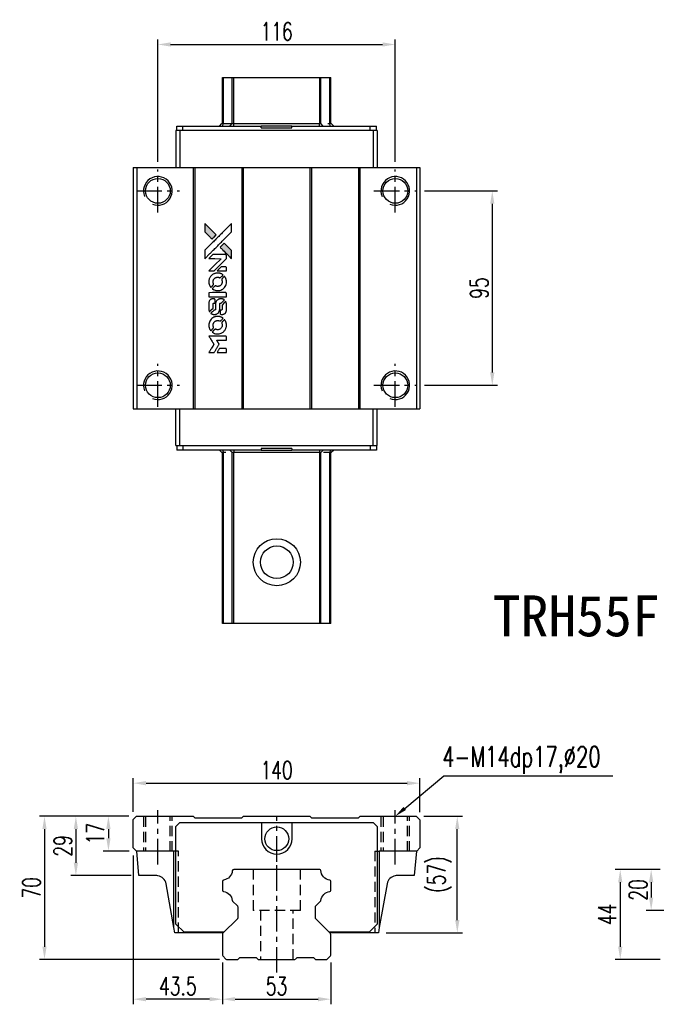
# Model space of a CAD drawing. Header units: millimetres. Extents: x 707 to 1313, y 173 to 661.
# Tile 1 of 2: x 707 to 1018, y 180 to 661. Entities that reach past the tile are written whole.
import ezdxf
from ezdxf import colors
from ezdxf.entities.mleader import LeaderData, LeaderLine
from ezdxf.enums import TextEntityAlignment as Align
from ezdxf.math import Vec2, Vec3

# ---------------------------------------------------------------- set-up
doc = ezdxf.new("R2010")
doc.units = ezdxf.units.MM
doc.header["$LTSCALE"] = 10
doc.linetypes.add('CENTER', pattern=[2, 1.25, -0.25, 0.25, -0.25])
doc.linetypes.add('DASHED', pattern=[0.75, 0.5, -0.25])
for name, color, linetype in [('2', 7, 'Continuous'), ('4', 7, 'Continuous'), ('CHA', 7, 'Continuous'), ('CL', 1, 'CENTER'), ('DIM', 4, 'Continuous'), ('HID', 2, 'DASHED'), ('OUT', 3, 'Continuous')]:
    doc.layers.add(name, color=color, linetype=linetype)
doc.styles.add('DIM-7', font='SIMPLEX.shx', dxfattribs={"width": 0.7, "bigfont": 'chineset.shx'})
doc.styles.get("Standard").update_dxf_attribs({"font": 'arial.ttf'})
doc.styles.add('T', font='kaiu.ttf')
doc.dimstyles.new('CNS', dxfattribs={"dimtxt": 3.5, "dimasz": 2.5, "dimexe": 1, "dimexo": 1.5, "dimgap": 0.09, "dimtad": 0, "dimdsep": 46, "dimtxsty": 'DIM-7', "dimcen": 0.09, "dimclrd": 1, "dimclre": 1, "dimclrt": 4, "dimadec": 0, "dimazin": 0, "dimtfac": 1, "dimtix": 1, "dimtmove": 2, "dimatfit": 3, "dimfxl": 1, "dimtvp": 0.971429, "dimtolj": 1, "dimarcsym": 0})

# ---------------------------------------------------------------- blocks, each defined once
blk = doc.blocks.new('*D37')
at = {"layer": 'DEFPOINTS', "color": 0}
for p in [(890.58, 649.05), (774.58, 587.99), (890.58, 587.99)]:
    blk.add_point(p, dxfattribs=at)
at = {"layer": 'DIM', "color": 7, "lineweight": -2}
for p, q in [((774.58, 591.74), (774.58, 651.55)), ((890.58, 591.74), (890.58, 651.55)), ((780.83, 649.05), (884.33, 649.05))]:
    blk.add_line(p, q, dxfattribs=at)
at = {"layer": 'DIM', "color": 7}
for points in [[(780.83, 650.09), (780.83, 648.01), (774.58, 649.05)], [(884.33, 650.09), (884.33, 648.01), (890.58, 649.05)]]:
    blk.add_solid(points, dxfattribs=at)
at = {"layer": 'DIM', "color": 7, "insert": (832.58, 655.42), "char_height": 8.75, "attachment_point": 5, "style": 'DIM-7'}
blk.add_mtext('\\A1;116', dxfattribs=at)
blk = doc.blocks.new('*D38')
at = {"layer": 'DEFPOINTS', "color": 0}
for p in [(902.58, 288), (762.58, 270.24), (902.58, 270.04)]:
    blk.add_point(p, dxfattribs=at)
at = {"layer": 'DIM', "color": 7, "lineweight": -2}
for p, q in [((762.58, 273.99), (762.58, 290.5)), ((902.58, 273.79), (902.58, 290.5)), ((768.83, 288), (896.33, 288))]:
    blk.add_line(p, q, dxfattribs=at)
at = {"layer": 'DIM', "color": 7}
for points in [[(768.83, 289.04), (768.83, 286.95), (762.58, 288)], [(896.33, 289.04), (896.33, 286.95), (902.58, 288)]]:
    blk.add_solid(points, dxfattribs=at)
at = {"layer": 'DIM', "color": 7, "insert": (832.58, 294.37), "char_height": 8.75, "attachment_point": 5, "style": 'DIM-7'}
blk.add_mtext('\\A1;140', dxfattribs=at)
blk = doc.blocks.new('*D39')
at = {"layer": 'DEFPOINTS', "color": 0}
for p in [(806.08, 204.15), (859.08, 204.15), (859.08, 182.42)]:
    blk.add_point(p, dxfattribs=at)
at = {"layer": 'DIM', "color": 7, "lineweight": -2}
for p, q in [((806.08, 200.4), (806.08, 179.92)), ((859.08, 200.4), (859.08, 179.92)), ((812.33, 182.42), (852.83, 182.42))]:
    blk.add_line(p, q, dxfattribs=at)
at = {"layer": 'DIM', "color": 7}
for points in [[(812.33, 183.46), (812.33, 181.38), (806.08, 182.42)], [(852.83, 183.46), (852.83, 181.38), (859.08, 182.42)]]:
    blk.add_solid(points, dxfattribs=at)
at = {"layer": 'DIM', "color": 7, "insert": (832.58, 188.8), "char_height": 8.75, "attachment_point": 5, "style": 'DIM-7'}
blk.add_mtext('\\A1;53', dxfattribs=at)
blk = doc.blocks.new('*D40')
at = {"layer": 'DEFPOINTS', "color": 0}
for p in [(762.58, 256.34), (806.08, 204.15), (762.58, 182.42)]:
    blk.add_point(p, dxfattribs=at)
at = {"layer": 'DIM', "color": 7, "lineweight": -2}
for p, q in [((762.58, 252.59), (762.58, 179.92)), ((806.08, 200.4), (806.08, 179.92)), ((799.83, 182.42), (768.83, 182.42))]:
    blk.add_line(p, q, dxfattribs=at)
at = {"layer": 'DIM', "color": 7}
for points in [[(768.83, 183.46), (768.83, 181.38), (762.58, 182.42)], [(799.83, 183.46), (799.83, 181.38), (806.08, 182.42)]]:
    blk.add_solid(points, dxfattribs=at)
at = {"layer": 'DIM', "color": 7, "insert": (784.33, 188.8), "char_height": 8.75, "attachment_point": 5, "style": 'DIM-7'}
blk.add_mtext('\\A1;43.5', dxfattribs=at)
blk = doc.blocks.new('*D41')
at = {"layer": 'DEFPOINTS', "color": 0}
for p in [(764.18, 271.84), (750.42, 254.84), (764.25, 254.84)]:
    blk.add_point(p, dxfattribs=at)
at = {"layer": 'DIM', "color": 7, "lineweight": -2}
for p, q in [((760.43, 271.84), (747.92, 271.84)), ((750.42, 265.59), (750.42, 261.09)), ((760.5, 254.84), (747.92, 254.84))]:
    blk.add_line(p, q, dxfattribs=at)
at = {"layer": 'DIM', "color": 7}
for points in [[(749.38, 265.59), (751.46, 265.59), (750.42, 271.84)], [(749.38, 261.09), (751.46, 261.09), (750.42, 254.84)]]:
    blk.add_solid(points, dxfattribs=at)
at = {"layer": 'DIM', "color": 7, "insert": (744.04, 263.34), "char_height": 8.75, "attachment_point": 5, "rotation": 90, "style": 'DIM-7'}
blk.add_mtext('\\A1;17', dxfattribs=at)
blk = doc.blocks.new('*D42')
at = {"layer": 'DEFPOINTS', "color": 0}
for p in [(764.18, 271.84), (734.53, 242.84), (765.3, 242.84)]:
    blk.add_point(p, dxfattribs=at)
at = {"layer": 'DIM', "color": 7, "lineweight": -2}
for p, q in [((760.43, 271.84), (732.03, 271.84)), ((734.53, 265.59), (734.53, 249.09)), ((761.55, 242.84), (732.03, 242.84))]:
    blk.add_line(p, q, dxfattribs=at)
at = {"layer": 'DIM', "color": 7}
for points in [[(733.49, 265.59), (735.57, 265.59), (734.53, 271.84)], [(733.49, 249.09), (735.57, 249.09), (734.53, 242.84)]]:
    blk.add_solid(points, dxfattribs=at)
at = {"layer": 'DIM', "color": 7, "insert": (728.15, 257.34), "char_height": 8.75, "attachment_point": 5, "rotation": 90, "style": 'DIM-7'}
blk.add_mtext('\\A1;29', dxfattribs=at)
blk = doc.blocks.new('*D43')
at = {"layer": 'DEFPOINTS', "color": 0}
for p in [(764.18, 271.84), (719.19, 201.84), (808.39, 201.84)]:
    blk.add_point(p, dxfattribs=at)
at = {"layer": 'DIM', "color": 7, "lineweight": -2}
for p, q in [((760.43, 271.84), (716.69, 271.84)), ((719.19, 265.59), (719.19, 208.09)), ((804.64, 201.84), (716.69, 201.84))]:
    blk.add_line(p, q, dxfattribs=at)
at = {"layer": 'DIM', "color": 7}
for points in [[(718.15, 265.59), (720.23, 265.59), (719.19, 271.84)], [(718.15, 208.09), (720.23, 208.09), (719.19, 201.84)]]:
    blk.add_solid(points, dxfattribs=at)
at = {"layer": 'DIM', "color": 7, "insert": (712.81, 236.84), "char_height": 8.75, "attachment_point": 5, "rotation": 90, "style": 'DIM-7'}
blk.add_mtext('\\A1;70', dxfattribs=at)
blk = doc.blocks.new('*D44')
at = {"layer": 'DEFPOINTS', "color": 0}
for p in [(900.78, 271.84), (920.87, 271.84), (882.32, 214.84)]:
    blk.add_point(p, dxfattribs=at)
at = {"layer": 'DIM', "color": 7, "lineweight": -2}
for p, q in [((904.53, 271.84), (923.37, 271.84)), ((920.87, 221.09), (920.87, 265.59)), ((886.07, 214.84), (923.37, 214.84))]:
    blk.add_line(p, q, dxfattribs=at)
at = {"layer": 'DIM', "color": 7}
for points in [[(919.83, 265.59), (921.91, 265.59), (920.87, 271.84)], [(919.83, 221.09), (921.91, 221.09), (920.87, 214.84)]]:
    blk.add_solid(points, dxfattribs=at)
at = {"layer": 'DIM', "color": 7, "insert": (912.2, 243.34), "char_height": 8.75, "attachment_point": 5, "rotation": 90, "style": 'DIM-7'}
blk.add_mtext('\\A1;(57)', dxfattribs=at)
blk = doc.blocks.new('*D45')
at = {"layer": 'DEFPOINTS', "color": 0}
for p in [(1023.75, 245.84), (1015.59, 225.84), (1042.25, 225.84)]:
    blk.add_point(p, dxfattribs=at)
at = {"layer": 'DIM', "color": 7, "lineweight": -2}
for p, q in [((1020, 245.84), (1013.09, 245.84)), ((1015.59, 239.59), (1015.59, 232.09)), ((1038.5, 225.84), (1013.09, 225.84))]:
    blk.add_line(p, q, dxfattribs=at)
at = {"layer": 'DIM', "color": 7}
for points in [[(1014.55, 239.59), (1016.63, 239.59), (1015.59, 245.84)], [(1014.55, 232.09), (1016.63, 232.09), (1015.59, 225.84)]]:
    blk.add_solid(points, dxfattribs=at)
at = {"layer": 'DIM', "color": 7, "insert": (1009.21, 235.84), "char_height": 8.75, "attachment_point": 5, "rotation": 90, "style": 'DIM-7'}
blk.add_mtext('\\A1;20', dxfattribs=at)
blk = doc.blocks.new('*D46')
at = {"layer": 'DEFPOINTS', "color": 0}
for p in [(1023.75, 245.84), (1000.49, 201.84), (1023.75, 201.84)]:
    blk.add_point(p, dxfattribs=at)
at = {"layer": 'DIM', "color": 7, "lineweight": -2}
for p, q in [((1020, 245.84), (997.99, 245.84)), ((1000.49, 239.59), (1000.49, 208.09)), ((1020, 201.84), (997.99, 201.84))]:
    blk.add_line(p, q, dxfattribs=at)
at = {"layer": 'DIM', "color": 7}
for points in [[(999.45, 239.59), (1001.53, 239.59), (1000.49, 245.84)], [(999.45, 208.09), (1001.53, 208.09), (1000.49, 201.84)]]:
    blk.add_solid(points, dxfattribs=at)
at = {"layer": 'DIM', "color": 7, "insert": (994.11, 223.84), "char_height": 8.75, "attachment_point": 5, "rotation": 90, "style": 'DIM-7'}
blk.add_mtext('\\A1;44', dxfattribs=at)
blk = doc.blocks.new('*D71')
at = {"layer": 'DEFPOINTS', "color": 0}
for p in [(901.08, 577.49), (901.08, 482.49), (937.96, 482.49)]:
    blk.add_point(p, dxfattribs=at)
at = {"layer": 'DIM', "color": 7, "lineweight": -2}
for p, q in [((904.83, 577.49), (940.46, 577.49)), ((937.96, 571.24), (937.96, 488.74)), ((904.83, 482.49), (940.46, 482.49))]:
    blk.add_line(p, q, dxfattribs=at)
at = {"layer": 'DIM', "color": 7}
for points in [[(936.92, 571.24), (939, 571.24), (937.96, 577.49)], [(936.92, 488.74), (939, 488.74), (937.96, 482.49)]]:
    blk.add_solid(points, dxfattribs=at)
at = {"layer": 'DIM', "color": 7, "insert": (931.59, 529.99), "char_height": 8.75, "attachment_point": 5, "rotation": 90, "style": 'DIM-7'}
blk.add_mtext('\\A1;95', dxfattribs=at)
blk = doc.blocks.new('MOSIONX logo(完整正式版)')
h = blk.add_hatch(color=22)
h.dxf.hatch_style = 1
h.paths.add_polyline_path([(797.49, 561.51), (797.49, 559.47), (797.49, 557.44), (799.26, 555.68, 0.000288), (799.93, 555.01, 0.000479), (800.51, 554.44, 0.000013), (801.03, 553.93, 0.197177), (801.03, 553.93, 0.197497), (801.04, 553.93, 0.00004), (801.34, 554.22, 0.000834), (801.67, 554.55, 0.000506), (802.05, 554.94), (803.06, 555.95), (800.28, 558.73)])
h.paths.add_polyline_path([(807.02, 551.97), (806.01, 550.96, 0.000476), (805.62, 550.57, 0.000789), (805.3, 550.25, 0.000035), (805, 549.95, 0.19758), (805, 549.94, 0.198396), (805, 549.93, 0.000019), (805.41, 549.53, 0.000582), (805.85, 549.09, 0.000351), (806.38, 548.56, 0.000108), (808.62, 546.33, 0.000692), (809.75, 545.2, 0.000077), (810.54, 544.42, 0.197527), (810.57, 544.41, 0.410181), (810.58, 544.43, 0.000493), (810.58, 544.84, 0.002424), (810.59, 545.42, 0.000529), (810.59, 546.41), (810.59, 548.41), (808.81, 550.19)])
at = {"color": 22}
for points in [[(799.26, 555.68, 0.000288), (799.93, 555.01, 0.000479), (800.51, 554.44, 0.000013), (801.03, 553.93, 0.197177), (801.03, 553.93, 0.197497), (801.04, 553.93, 0.00004), (801.34, 554.22, 0.000836), (801.67, 554.55, 0.000505), (802.05, 554.94), (803.06, 555.95), (800.28, 558.73), (797.49, 561.51), (797.49, 559.47), (797.49, 557.44)], [(799.94, 546.81, -0.000056), (801.16, 548.03, -0.000021), (802.87, 549.74, -0.000021), (804.74, 551.6, -0.000025), (806.49, 553.34), (810.59, 557.43), (810.58, 559.46), (810.58, 561.49), (807.83, 558.75, 0.000274), (806.51, 557.44, 0.000123), (804.77, 555.71, 0.000121), (802.94, 553.88, 0.000165), (801.28, 552.23), (797.49, 548.44), (797.49, 546.4), (797.49, 544.36)], [(806.38, 548.56, 0.000108), (808.62, 546.33, 0.000692), (809.75, 545.2, 0.000077), (810.54, 544.42, 0.197527), (810.57, 544.41, 0.410182), (810.58, 544.43, 0.000493), (810.58, 544.84, 0.002424), (810.59, 545.42, 0.000529), (810.59, 546.41), (810.59, 548.41), (808.81, 550.19), (807.02, 551.97), (806.01, 550.96, 0.000476), (805.62, 550.57, 0.000789), (805.3, 550.25, 0.000035), (805, 549.95, 0.19758), (805, 549.94, 0.198396), (805, 549.93, 0.000019), (805.41, 549.53, 0.000582), (805.85, 549.09, 0.000351)], [(800.73, 538.34), (802.04, 538.34), (805.05, 541.36), (808.06, 544.38), (808.06, 545.22, 0.0008), (808.06, 545.77, 0.010795), (808.05, 545.96, 0.030495), (808.04, 546.07, 0.080372), (808.01, 546.15, 0.03816), (807.97, 546.22, 0.041799), (807.91, 546.28, 0.042486), (807.85, 546.33, 0.042078), (807.77, 546.37, 0.099276), (807.67, 546.39, 0.003302), (807.25, 546.4, 0.002586), (806.52, 546.4, 0.000204), (804.57, 546.4), (801.45, 546.39), (800.44, 545.39), (799.44, 544.38), (802.44, 544.37), (805.45, 544.36), (802.48, 541.41, 0.000253), (801.34, 540.27, 0.000412), (800.37, 539.31, 0.000041), (799.5, 538.44, 0.041338), (799.47, 538.4), (799.43, 538.34)], [(805.79, 538.34), (808.07, 538.34), (808.06, 539.19), (808.05, 540.04), (807.99, 540.14, 0.03146), (807.96, 540.18, 0.026444), (807.92, 540.23, 0.026444), (807.88, 540.27, 0.031457), (807.84, 540.3), (807.74, 540.36), (806.61, 540.36), (805.49, 540.37), (804.5, 539.37, 0.000745), (804.12, 538.99, 0.001228), (803.81, 538.66, 0.000087), (803.52, 538.37, 0.195134), (803.52, 538.36, 0.412117), (803.52, 538.35, 0.000048), (804.19, 538.35, 0.00109), (804.92, 538.35, 0.000653)], [(799.5, 532.58, 0.023681), (799.55, 532.22, 0.022402), (799.64, 531.86, 0.021929), (799.76, 531.51, 0.020503), (799.92, 531.16, 0.013745), (800.02, 530.96, 0.009767), (800.15, 530.74, 0.009658), (800.28, 530.54, 0.027804), (800.38, 530.41), (800.42, 530.37), (801.05, 531, 0.002053), (801.35, 531.3, 0.006738), (801.55, 531.5, 0.007826), (801.68, 531.65, 0.063909), (801.73, 531.72, 0.061532), (801.77, 531.84, 0.068674), (801.78, 531.95, 0.052072), (801.75, 532.09, 0.019648), (801.7, 532.27, -0.018366), (801.62, 532.5, -0.0288), (801.58, 532.7, -0.029061), (801.56, 532.9, -0.019155), (801.56, 533.14, -0.053809), (801.64, 533.64, -0.058833), (801.82, 534.1, -0.058566), (802.1, 534.51, -0.052525), (802.48, 534.86, -0.044733), (802.8, 535.06, -0.040573), (803.16, 535.2, -0.041123), (803.54, 535.28, -0.04951), (803.9, 535.29, -0.017369), (804.07, 535.28, -0.024255), (804.22, 535.25, -0.023787), (804.36, 535.21, -0.015798), (804.53, 535.14, 0.010631), (804.63, 535.1, 0.033653), (804.71, 535.08, 0.037806), (804.78, 535.07, 0.016307), (804.87, 535.07, 0.068179), (805.05, 535.1, 0.095747), (805.2, 535.17, 0.033418), (805.39, 535.34, 0.002133), (805.93, 535.89, 0.001452), (806.22, 536.19, 0.012393), (806.35, 536.34, 0.020479), (806.42, 536.42, 0.344362), (806.42, 536.45, 0.074287), (806.35, 536.52, 0.005454), (806.11, 536.67, 0.008391), (805.87, 536.82, 0.017097), (805.67, 536.92, 0.027375), (805.27, 537.1, 0.02835), (804.85, 537.22, 0.027723), (804.41, 537.3, 0.023913), (803.94, 537.34, 0.027047), (803.38, 537.32, 0.031685), (802.85, 537.25, 0.032425), (802.35, 537.11, 0.031013), (801.86, 536.9, 0.037914), (801.28, 536.56, 0.040153), (800.77, 536.14, 0.039834), (800.34, 535.64, 0.036173), (799.97, 535.06, 0.040752), (799.72, 534.49, 0.035885), (799.55, 533.87, 0.035491), (799.48, 533.22, 0.037615)], [(801.25, 529.57, 0.018008), (801.43, 529.44, 0.009842), (801.67, 529.31, 0.009807), (801.91, 529.18, 0.015716), (802.13, 529.08, 0.048467), (802.89, 528.84, 0.045841), (803.71, 528.74, 0.046006), (804.52, 528.8, 0.049638), (805.29, 529, 0.064819), (806.3, 529.53, 0.06695), (807.12, 530.3, 0.066691), (807.71, 531.25, 0.063505), (808.04, 532.35, 0.03135), (808.07, 532.63, 0.010439), (808.08, 533.04, 0.010391), (808.07, 533.45, 0.032408), (808.04, 533.73, 0.015696), (807.97, 534.05, 0.018095), (807.89, 534.36, 0.018551), (807.78, 534.65, 0.018352), (807.66, 534.93, 0.015568), (807.56, 535.12, 0.009832), (807.43, 535.33, 0.009795), (807.3, 535.53, 0.023727), (807.2, 535.67), (807.15, 535.72), (806.53, 535.11, 0.001528), (806.17, 534.76, 0.010022), (806, 534.58, 0.019586), (805.9, 534.46, 0.061865), (805.85, 534.37, 0.055054), (805.81, 534.24, 0.061607), (805.8, 534.11, 0.048725), (805.82, 533.95, 0.020221), (805.88, 533.75, -0.017722), (805.94, 533.53, -0.02685), (805.98, 533.33, -0.02759), (806, 533.14, -0.020233), (806, 532.92, -0.04793), (805.94, 532.51, -0.048386), (805.8, 532.12, -0.047866), (805.59, 531.76, -0.044964), (805.31, 531.43, -0.04333), (804.97, 531.16, -0.050921), (804.61, 530.97, -0.051473), (804.22, 530.85, -0.0459), (803.8, 530.81, -0.019014), (803.6, 530.82, -0.024114), (803.41, 530.84, -0.025081), (803.23, 530.88, -0.023892), (803.06, 530.94, 0.008624), (802.92, 530.99, 0.026486), (802.82, 531.02, 0.035074), (802.74, 531.03, 0.02756), (802.65, 531.04, 0.087163), (802.51, 531.01, 0.073291), (802.37, 530.93, 0.028074), (802.18, 530.76, 0.002594), (801.73, 530.31), (801.09, 529.68)], [(803.76, 525.73), (808.05, 525.74), (808.05, 526.58), (808.05, 527.42), (808, 527.52, 0.071429), (807.94, 527.6, 0.054799), (807.86, 527.68, 0.053585), (807.76, 527.73, 0.060698), (807.65, 527.76, 0.033975), (807.48, 527.77), (805.29, 527.77, 0.000726), (803.16, 527.77, 0.001084), (801.29, 527.76), (799.47, 527.74), (799.47, 526.73), (799.47, 525.73)], [(799.49, 519.45, 0.018538), (799.5, 519.32, 0.010695), (799.53, 519.16, 0.01068), (799.57, 519.01, 0.017678), (799.61, 518.88, 0.013849), (799.66, 518.74, 0.011814), (799.72, 518.59, 0.004513), (799.79, 518.45, 0.290035), (799.81, 518.44, 0.196418), (799.82, 518.44, 0.000124), (800.07, 518.69, 0.001477), (800.35, 518.96, 0.000898), (800.68, 519.29), (801.53, 520.15), (801.54, 521.22, -0.001471), (801.55, 522.03, -0.028714), (801.56, 522.28, -0.097073), (801.61, 522.42, -0.084199), (801.71, 522.54, -0.042698), (801.78, 522.6, -0.053912), (801.86, 522.63, -0.051004), (801.95, 522.65, -0.032967), (802.06, 522.66, 0.00807), (802.12, 522.66, 0.003023), (802.19, 522.67, 0.002994), (802.28, 522.67, 0.003629), (802.35, 522.67), (802.54, 522.69), (802.54, 523.51, 0.001618), (802.54, 523.9, 0.005206), (802.53, 524.16, 0.00535), (802.52, 524.34, 0.060675), (802.51, 524.41, 0.048484), (802.5, 524.45, 0.02389), (802.47, 524.5, 0.022812), (802.43, 524.54, 0.02462), (802.4, 524.59, 0.061781), (802.29, 524.67, 0.080179), (802.18, 524.72, 0.048561), (802.02, 524.74, 0.010021), (801.74, 524.74, 0.016602), (801.35, 524.73, 0.031409), (801.05, 524.69, 0.036474), (800.78, 524.62, 0.03439), (800.53, 524.51, 0.065928), (800.12, 524.23, 0.069066), (799.81, 523.85, 0.065697), (799.6, 523.39, 0.051559), (799.49, 522.85, 0.020904), (799.48, 522.56, 0.000451), (799.48, 521.14, 0.000419), (799.47, 519.72, 0.022759)], [(800.6, 517.57, 0.023289), (800.8, 517.44, 0.026845), (801.01, 517.33, 0.026047), (801.23, 517.25, 0.019751), (801.48, 517.18, 0.013249), (801.62, 517.15, 0.025169), (801.74, 517.13, 0.016532), (801.89, 517.13, 0.002937), (802.16, 517.12, 0.003317), (802.4, 517.13, 0.011808), (802.55, 517.13, 0.01777), (802.67, 517.14, 0.021476), (802.78, 517.16, 0.04325), (803.23, 517.3, 0.045753), (803.65, 517.52, 0.04649), (804.01, 517.8, 0.047672), (804.31, 518.15, 0.025315), (804.41, 518.3, 0.015208), (804.51, 518.48, 0.01512), (804.6, 518.68, 0.022488), (804.66, 518.85, 0.027857), (804.73, 519.12, 0.034138), (804.76, 519.38, 0.014286), (804.78, 519.77, 0.00124), (804.78, 520.78, -0.00103), (804.78, 521.4, -0.002552), (804.79, 521.85, -0.001594), (804.79, 522.19, -0.047676), (804.8, 522.28, -0.085307), (804.86, 522.43, -0.097789), (804.97, 522.54, -0.085947), (805.12, 522.62, -0.051339), (805.32, 522.65, 0.014634), (805.38, 522.66, 0.015028), (805.45, 522.67, 0.014927), (805.51, 522.69, 0.059415), (805.54, 522.7, 0.070595), (805.61, 522.75, 0.00028), (806.33, 523.46, 0.000111), (807.07, 524.19, 0.200239), (807.08, 524.22, 0.268906), (807.07, 524.24, 0.001866), (806.89, 524.35, 0.007532), (806.72, 524.44, 0.017818), (806.59, 524.5, 0.013256), (806.45, 524.56, 0.011636), (806.29, 524.61, 0.011528), (806.14, 524.66, 0.012303), (805.98, 524.7, 0.0423), (805.74, 524.73, 0.013657), (805.37, 524.74, 0.013857), (805, 524.72, 0.037428), (804.75, 524.69, 0.014927), (804.57, 524.65, 0.0122), (804.39, 524.59, 0.012518), (804.22, 524.53, 0.023062), (804.09, 524.47, 0.065961), (803.61, 524.14, 0.06055), (803.21, 523.69, 0.059676), (802.92, 523.15, 0.060497), (802.78, 522.56, 0.025683), (802.77, 522.44, 0.001528), (802.76, 522.05, 0.002124), (802.76, 521.57, 0.001173), (802.76, 520.98, -0.000809), (802.76, 519.95, -0.017164), (802.74, 519.65, -0.063931), (802.71, 519.49, -0.108429), (802.64, 519.37, -0.052941), (802.56, 519.3, -0.063675), (802.48, 519.26, -0.050562), (802.37, 519.23, -0.020337), (802.22, 519.22, 0.009897), (802.12, 519.21, 0.016482), (802.04, 519.2, 0.019019), (801.98, 519.19, 0.06043), (801.94, 519.17, 0.076267), (801.85, 519.1, 0.00054), (801.19, 518.43, 0.000307), (800.51, 517.74, 0.142594), (800.48, 517.69, 0.232419), (800.48, 517.67, 0.022995), (800.51, 517.64, 0.024627), (800.55, 517.61, 0.015407)], [(805.04, 517.45, 0.065483), (805.09, 517.36, 0.053271), (805.16, 517.27, 0.052018), (805.26, 517.19, 0.0556), (805.37, 517.14, 0.036839), (805.44, 517.12, 0.026922), (805.51, 517.11, 0.016905), (805.62, 517.11, 0.004317), (805.8, 517.11, 0.016369), (806.17, 517.12, 0.029936), (806.47, 517.16, 0.03418), (806.74, 517.23, 0.031327), (807, 517.33, 0.046935), (807.31, 517.53, 0.054053), (807.58, 517.77, 0.053701), (807.78, 518.06, 0.045364), (807.93, 518.41, 0.032479), (808.01, 518.72, 0.03386), (808.05, 519.03, 0.013578), (808.06, 519.51, 0.001155), (808.06, 520.77, 0.000413), (808.05, 521.85, 0.005008), (808.05, 522.26, 0.013199), (808.03, 522.5, 0.033956), (808.01, 522.66, 0.013909), (807.97, 522.84, 0.010864), (807.91, 523.02, 0.010938), (807.85, 523.19, 0.028702), (807.8, 523.31), (807.75, 523.4), (806.88, 522.54), (806, 521.67), (806, 520.66, -0.001504), (806, 520.23, -0.00328), (806, 519.89, -0.001901), (805.99, 519.64, -0.061333), (805.98, 519.57, -0.063621), (805.94, 519.49, -0.048633), (805.88, 519.4, -0.046769), (805.8, 519.33, -0.047961), (805.71, 519.27, -0.02678), (805.64, 519.23, -0.050957), (805.57, 519.22, -0.029398), (805.48, 519.21, -0.00401), (805.3, 519.2), (805, 519.19), (805, 518.38, 0.001061), (805, 517.89, 0.009147), (805.01, 517.67, 0.020721), (805.02, 517.55, 0.051619)], [(799.49, 511.42, 0.024131), (799.55, 511.05, 0.022344), (799.64, 510.68, 0.021883), (799.77, 510.31, 0.020884), (799.93, 509.95, 0.010669), (800.04, 509.74, 0.010389), (800.16, 509.54, 0.010913), (800.27, 509.36, 0.022227), (800.37, 509.22), (800.41, 509.17), (801.05, 509.82, 0.002452), (801.3, 510.08, 0.003628), (801.52, 510.3, 0.001662), (801.7, 510.5, 0.070159), (801.73, 510.54, 0.047671), (801.74, 510.58, 0.018624), (801.76, 510.63, 0.017921), (801.77, 510.69, 0.018804), (801.77, 510.75, 0.018255), (801.77, 510.84, 0.041312), (801.77, 510.9, 0.037164), (801.75, 510.96, 0.012342), (801.72, 511.05, -0.015101), (801.64, 511.27, -0.035998), (801.59, 511.44, -0.033244), (801.57, 511.61, -0.011249), (801.57, 511.88, -0.004059), (801.57, 512.09, -0.019693), (801.58, 512.21, -0.027943), (801.59, 512.31, -0.014411), (801.62, 512.43, -0.033089), (801.72, 512.72, -0.033887), (801.86, 513, -0.034021), (802.03, 513.25, -0.033942), (802.23, 513.47, -0.02816), (802.47, 513.67, -0.035032), (802.71, 513.83, -0.035269), (802.96, 513.96, -0.029196), (803.25, 514.05, -0.037862), (803.59, 514.11, -0.043657), (803.91, 514.12, -0.043064), (804.23, 514.07, -0.035184), (804.56, 513.96, 0.033699), (804.72, 513.91, 0.052815), (804.86, 513.89, 0.059167), (804.99, 513.9, 0.058972), (805.12, 513.94, 0.059208), (805.21, 514, 0.021125), (805.33, 514.1, 0.008691), (805.54, 514.3, 0.000851), (806.01, 514.78, 0.001873), (806.25, 515.03, 0.013884), (806.37, 515.16, 0.022355), (806.42, 515.23, 0.341453), (806.42, 515.26, 0.073011), (806.35, 515.32, 0.004587), (806.13, 515.47, 0.00748), (805.89, 515.62, 0.016837), (805.71, 515.72, 0.028606), (805.26, 515.91, 0.031352), (804.8, 516.05, 0.031004), (804.33, 516.13, 0.0268), (803.83, 516.16, 0.026698), (803.3, 516.13, 0.03002), (802.79, 516.05, 0.030357), (802.3, 515.9, 0.028554), (801.83, 515.7, 0.062944), (800.94, 515.11, 0.062206), (800.23, 514.32, 0.062448), (799.73, 513.37, 0.064355), (799.49, 512.35, 0.017377), (799.48, 512.14, 0.008369), (799.48, 511.88, 0.008367), (799.48, 511.62, 0.01757)], [(801.24, 508.39, 0.064158), (802.24, 507.86, 0.06356), (803.34, 507.59, 0.064004), (804.46, 507.62, 0.066747), (805.53, 507.92, 0.04321), (806.19, 508.29, 0.044737), (806.78, 508.76, 0.044901), (807.27, 509.32, 0.044184), (807.65, 509.97, 0.026293), (807.86, 510.46, 0.033344), (807.99, 510.93, 0.033227), (808.07, 511.42, 0.025815), (808.08, 511.96, 0.023119), (808.04, 512.47, 0.031044), (807.96, 512.93, 0.031337), (807.82, 513.37, 0.024258), (807.62, 513.83, 0.015622), (807.53, 513.99, 0.008495), (807.41, 514.19, 0.008415), (807.29, 514.37, 0.020814), (807.2, 514.5), (807.15, 514.56), (806.53, 513.94, 0.002843), (806.06, 513.48, 0.033917), (805.9, 513.29, 0.087906), (805.83, 513.14, 0.073302), (805.8, 512.97, 0.022047), (805.81, 512.89, 0.026465), (805.82, 512.82, 0.022233), (805.84, 512.73, 0.009985), (805.87, 512.62, -0.039011), (805.97, 512.22, -0.044398), (806, 511.83, -0.045096), (805.96, 511.45, -0.04265), (805.85, 511.07, -0.071154), (805.56, 510.53, -0.068827), (805.12, 510.09, -0.068713), (804.58, 509.79, -0.070507), (803.99, 509.64, -0.028605), (803.73, 509.63, -0.031418), (803.48, 509.65, -0.031044), (803.24, 509.71, -0.02668), (802.99, 509.79, 0.038913), (802.84, 509.84, 0.043732), (802.69, 509.86, 0.047754), (802.56, 509.85, 0.075756), (802.45, 509.81, 0.07294), (802.39, 509.78, 0.003456), (802.22, 509.62, 0.005023), (802, 509.41, 0.002422), (801.73, 509.14, 0.000819), (801.49, 508.9, 0.001349), (801.28, 508.7, 0.0001), (801.1, 508.51, 0.205335), (801.1, 508.5, 0.219821), (801.1, 508.5, 0.002494), (801.14, 508.46, 0.007089), (801.18, 508.43, 0.004494)], [(800.75, 498.49), (802.05, 498.49), (802.27, 498.84, -0.000297), (802.4, 499.06, -0.000037), (802.69, 499.53, -0.000043), (803.04, 500.1, -0.000036), (803.4, 500.7, 0.000044), (803.77, 501.29, 0.000063), (804.09, 501.81, 0.000035), (804.36, 502.25, 0.0009), (804.43, 502.37), (804.54, 502.55), (804.4, 502.78, 0.001175), (804.31, 502.91, 0.000208), (804.16, 503.15, 0.000225), (803.98, 503.44, 0.000203), (803.8, 503.74, -0.000711), (803.62, 504.02, -0.001119), (803.47, 504.26, -0.000263), (803.34, 504.48, -0.04589), (803.33, 504.5, -0.519312), (803.34, 504.52, -0.001914), (803.69, 504.53, -0.003124), (804.26, 504.53, -0.000285), (805.69, 504.54), (808.07, 504.54), (808.07, 505.36, 0.001727), (808.06, 505.96, 0.025279), (808.05, 506.17, 0.073886), (808.02, 506.29, 0.07426), (807.95, 506.4, 0.03264), (807.93, 506.42, 0.01784), (807.89, 506.45, 0.017712), (807.85, 506.48, 0.026854), (807.82, 506.5), (807.73, 506.55), (803.59, 506.55), (799.45, 506.56), (799.48, 506.51, -0.004595), (799.5, 506.48, -0.00016), (799.58, 506.36, -0.000298), (799.67, 506.21, -0.000208), (799.77, 506.04, 0.000986), (800.08, 505.54, 0.00025), (800.58, 504.74, 0.000268), (801.12, 503.89, 0.000436), (801.57, 503.17, -0.002932), (801.72, 502.93, -0.004718), (801.84, 502.72, -0.001113), (801.95, 502.54, -0.227179), (801.95, 502.52, -0.045982), (801.94, 502.5, -0.000145), (801.79, 502.26, -0.000825), (801.62, 501.99, -0.000517), (801.42, 501.67, 0.000056), (800.74, 500.57, 0.000289), (800.37, 499.97, 0.000481), (800.09, 499.52, 0.000418), (799.8, 499.04), (799.46, 498.49)], [(805.78, 498.49), (808.07, 498.49), (808.07, 499.32, 0.000842), (808.06, 499.85, 0.010591), (808.06, 500.05, 0.028995), (808.05, 500.16, 0.069543), (808.02, 500.24, 0.051063), (807.98, 500.31, 0.039932), (807.92, 500.38, 0.039414), (807.84, 500.44, 0.045845), (807.77, 500.49, 0.094811), (807.69, 500.51, 0.007124), (807.46, 500.51, 0.004713), (807.08, 500.52, 0.000534), (806.21, 500.52), (804.73, 500.52), (804.6, 500.31, 0.000828), (804.23, 499.7, 0.000879), (803.86, 499.1, 0.000048), (803.5, 498.51, 0.137596), (803.5, 498.5, 0.413028), (803.5, 498.49, 0.000016), (804.17, 498.49, 0.000623), (804.91, 498.49, 0.000374)]]:
    blk.add_lwpolyline(points, format="xyb", close=True, dxfattribs=at)

msp = doc.modelspace()

# ---------------------------------------------------------------- linework, layer by layer
at = {"color": 7, "linetype": 'Continuous', "lineweight": 25}
for p, q in [((806.079, 610.387), (806.079, 632.831)), ((806.079, 632.831), (806.721, 632.831)), ((806.721, 632.831), (810.945, 632.831)), ((806.721, 610.387), (806.721, 632.831)), ((810.945, 632.831), (811.693, 632.831)), ((810.945, 610.386), (810.945, 632.831)), ((811.693, 632.831), (853.7, 632.831)), ((811.693, 610.387), (811.693, 632.831)), ((853.7, 632.831), (854.2, 632.831)), ((853.7, 610.387), (853.7, 632.831)), ((854.2, 632.831), (858.631, 632.831)), ((854.2, 610.384), (854.2, 632.831)), ((858.631, 632.831), (859.079, 632.831)), ((858.631, 610.387), (858.631, 632.831)), ((859.079, 610.387), (859.079, 632.831)), ((783.379, 606.987), (783.379, 588.987)), ((785.378, 606.987), (783.379, 606.987)), ((783.779, 606.987), (783.779, 609.187)), ((783.779, 609.187), (786.779, 609.187)), ((785.378, 606.987), (785.378, 588.987)), ((879.779, 606.987), (785.378, 606.987)), ((786.779, 606.987), (786.779, 609.187)), ((786.779, 609.187), (825.079, 609.187)), ((804.679, 609.187), (805.879, 610.387)), ((805.879, 610.387), (806.509, 610.387)), ((806.389, 609.187), (806.509, 610.387)), ((806.509, 610.387), (810.723, 610.387)), ((809.759, 609.187), (810.958, 610.387)), ((810.947, 610.387), (810.958, 610.387)), ((810.958, 610.387), (811.658, 610.387)), ((811.658, 609.187), (811.658, 610.387)), ((811.658, 610.387), (853.498, 610.387)), ((825.079, 608.387), (825.079, 609.187)), ((840.079, 609.187), (825.079, 609.187)), ((825.079, 608.387), (840.079, 608.387)), ((840.079, 608.387), (840.079, 609.187)), ((840.079, 609.187), (878.379, 609.187)), ((853.498, 609.187), (853.498, 610.387)), ((853.498, 610.387), (854.191, 610.387)), ((855.396, 609.187), (854.199, 610.384)), ((857.623, 610.387), (858.646, 610.387)), ((858.767, 609.187), (858.646, 610.387)), ((858.646, 610.387), (859.276, 610.387)), ((860.476, 609.187), (859.276, 610.387)), ((878.379, 606.987), (878.379, 609.187)), ((878.379, 609.187), (881.379, 609.187)), ((879.779, 606.987), (879.779, 588.987)), ((881.779, 606.987), (879.779, 606.987)), ((881.379, 606.987), (881.379, 609.187)), ((881.779, 606.987), (881.779, 588.987)), ((762.579, 588.987), (762.579, 470.987)), ((762.579, 588.987), (764.23, 588.987)), ((764.23, 588.987), (764.23, 470.987)), ((764.23, 588.987), (791.829, 588.987)), ((791.829, 588.987), (791.829, 470.987)), ((791.829, 588.987), (792.579, 588.987)), ((792.579, 588.987), (792.579, 470.987)), ((792.579, 588.987), (815.579, 588.987)), ((815.579, 588.987), (815.579, 470.987)), ((815.579, 588.987), (816.329, 588.987)), ((816.329, 588.987), (816.329, 470.987)), ((816.329, 588.987), (848.829, 588.987)), ((848.829, 588.987), (848.829, 470.987)), ((848.829, 588.987), (849.579, 588.987)), ((849.579, 588.987), (849.579, 470.987)), ((849.579, 588.987), (872.579, 588.987)), ((872.579, 588.987), (872.579, 470.987)), ((872.579, 588.987), (873.329, 588.987)), ((873.329, 588.987), (873.329, 470.987)), ((873.329, 588.987), (900.929, 588.987)), ((900.929, 588.987), (900.929, 470.987)), ((900.929, 588.987), (902.579, 588.987)), ((902.579, 588.987), (902.579, 470.987)), ((762.579, 470.987), (764.23, 470.987)), ((764.23, 470.987), (791.829, 470.987)), ((783.379, 452.987), (783.379, 470.987)), ((785.378, 452.987), (785.378, 470.987)), ((791.829, 470.987), (792.579, 470.987)), ((792.579, 470.987), (815.579, 470.987)), ((815.579, 470.987), (816.329, 470.987)), ((816.329, 470.987), (848.829, 470.987)), ((848.829, 470.987), (849.579, 470.987)), ((849.579, 470.987), (872.579, 470.987)), ((872.579, 470.987), (873.329, 470.987)), ((873.329, 470.987), (900.929, 470.987)), ((879.779, 452.987), (879.779, 470.987)), ((881.779, 452.987), (881.779, 470.987)), ((900.929, 470.987), (902.579, 470.987)), ((783.379, 452.987), (785.378, 452.987)), ((783.779, 452.987), (783.779, 450.787)), ((785.378, 452.987), (879.779, 452.987)), ((786.779, 452.987), (786.779, 450.787)), ((878.379, 452.987), (878.379, 450.787)), ((879.779, 452.987), (881.779, 452.987)), ((881.379, 452.987), (881.379, 450.787)), ((786.779, 450.787), (783.779, 450.787)), ((825.079, 450.787), (786.779, 450.787)), ((804.681, 450.787), (805.881, 449.587)), ((806.511, 449.587), (805.881, 449.587)), ((806.079, 365.987), (806.079, 449.587)), ((806.39, 450.787), (806.511, 449.587)), ((807.861, 449.587), (806.511, 449.587)), ((806.721, 365.987), (806.721, 449.587)), ((809.761, 450.787), (810.96, 449.587)), ((810.945, 365.987), (810.945, 449.589)), ((810.96, 449.587), (810.951, 449.587)), ((811.66, 449.587), (810.96, 449.587)), ((811.66, 450.787), (811.66, 449.587)), ((853.499, 449.587), (811.66, 449.587)), ((811.693, 365.987), (811.693, 449.587)), ((825.079, 451.587), (825.079, 450.787)), ((840.079, 451.587), (825.079, 451.587)), ((825.079, 450.787), (840.079, 450.787)), ((840.079, 451.587), (840.079, 450.787)), ((878.379, 450.787), (840.079, 450.787)), ((853.499, 450.787), (853.499, 449.587)), ((854.197, 449.587), (853.499, 449.587)), ((853.7, 365.987), (853.7, 449.587)), ((855.398, 450.787), (854.199, 449.587)), ((854.2, 365.987), (854.2, 449.587)), ((858.648, 449.587), (855.531, 449.587)), ((858.631, 365.987), (858.631, 449.587)), ((858.769, 450.787), (858.648, 449.587)), ((859.278, 449.587), (858.648, 449.587)), ((859.079, 365.987), (859.079, 449.587)), ((860.478, 450.787), (859.278, 449.587)), ((881.379, 450.787), (878.379, 450.787)), ((806.721, 365.987), (806.079, 365.987)), ((810.945, 365.987), (806.721, 365.987)), ((811.693, 365.987), (810.945, 365.987)), ((853.7, 365.987), (811.693, 365.987)), ((854.2, 365.987), (853.7, 365.987)), ((858.631, 365.987), (854.2, 365.987)), ((859.079, 365.987), (858.631, 365.987))]:
    msp.add_line(p, q, dxfattribs=at)
for centre, radius in [((774.579, 577.487), 6.05), ((890.579, 577.487), 6.05), ((774.579, 482.487), 6.05), ((890.579, 482.487), 6.05), ((832.697, 395.987), 11.5), ((832.697, 395.987), 8)]:
    msp.add_circle(centre, radius, dxfattribs=at)
for centre in [(774.579, 577.487), (890.579, 577.487), (774.579, 482.487), (890.579, 482.487)]:
    msp.add_arc(centre, 7, 247.44782, 202.4478)
at = {"layer": '2', "color": 0, "linetype": 'Continuous'}
for p, q in [((762.578, 256.343), (762.578, 270.243)), ((762.579, 270.242), (764.179, 271.843)), ((764.178, 271.843), (791.778, 271.843)), ((791.779, 271.843), (792.579, 271.043)), ((792.578, 271.043), (815.578, 271.043)), ((815.579, 271.042), (816.379, 271.842)), ((816.378, 271.843), (848.778, 271.843)), ((848.778, 271.843), (849.578, 271.043)), ((849.578, 271.043), (872.578, 271.043)), ((872.579, 271.042), (873.379, 271.842)), ((873.378, 271.843), (900.778, 271.843)), ((900.778, 271.843), (902.578, 270.043)), ((902.578, 270.043), (902.578, 256.343)), ((764.078, 254.843), (762.578, 256.343)), ((902.578, 256.343), (901.078, 254.843)), ((782.378, 254.843), (764.078, 254.843)), ((765.3, 242.843), (764.25, 254.843)), ((782.378, 217.465), (782.378, 254.843)), ((901.078, 254.843), (882.778, 254.843)), ((882.778, 254.843), (882.778, 217.465)), ((900.905, 254.843), (899.855, 242.843)), ((853.699, 245.843), (811.692, 245.843)), ((773.71, 242.843), (765.301, 242.843)), ((899.854, 242.843), (891.446, 242.843)), ((782.378, 217.465), (778.606, 238.854)), ((806.078, 239.914), (806.078, 235.771)), ((859.078, 235.551), (859.078, 240.135)), ((886.549, 238.854), (882.778, 217.465)), ((811.078, 230.344), (813.431, 227.991)), ((813.578, 227.637), (813.578, 222.048)), ((851.578, 222.051), (851.578, 227.634)), ((851.724, 227.988), (854.078, 230.342)), ((813.431, 221.695), (806.371, 214.634)), ((858.785, 214.637), (851.724, 221.698)), ((782.84, 214.843), (782.378, 217.465)), ((882.778, 217.465), (882.315, 214.843)), ((806.58, 214.843), (782.84, 214.843)), ((806.078, 213.927), (806.078, 204.155)), ((882.315, 214.843), (858.579, 214.843)), ((859.078, 204.152), (859.078, 213.93)), ((806.297, 203.625), (807.859, 202.063)), ((813.579, 201.843), (814.579, 202.842)), ((814.578, 202.843), (822.578, 202.843)), ((822.578, 202.844), (823.579, 201.843)), ((841.579, 201.843), (842.579, 202.843)), ((842.578, 202.843), (850.578, 202.843)), ((850.578, 202.844), (851.578, 201.843)), ((857.299, 202.063), (858.858, 203.622)), ((808.389, 201.843), (813.579, 201.843)), ((823.578, 201.843), (841.578, 201.843)), ((851.578, 201.843), (856.769, 201.843))]:
    msp.add_line(p, q, dxfattribs=at)
at = {"layer": '2', "color": 0, "linetype": 'DASHED'}
for p, q in [((784.578, 254.843), (782.378, 254.843)), ((880.578, 254.843), (882.778, 254.843)), ((821.196, 245.843), (821.196, 225.843)), ((844.196, 225.843), (844.196, 245.843)), ((844.196, 225.843), (821.196, 225.843)), ((824.696, 225.843), (824.696, 201.843)), ((840.696, 201.843), (840.696, 225.843))]:
    msp.add_line(p, q, dxfattribs=at)
at = {"layer": '2', "color": 0, "linetype": 'Continuous'}
for centre, radius, start, end in [((811.692, 245.093), 0.75, 90, 175.35118), ((853.699, 245.343), 0.5, 2.22905, 90), ((773.71, 237.843), 5, 80.00089, 89.99995), ((806.828, 239.914), 0.75, 98.23971, 180), ((858.578, 240.135), 0.5, 0, 84.02428), ((891.446, 237.843), 5, 90.00005, 99.99911), ((806.828, 235.771), 0.75, 180, 261.76029), ((858.578, 235.551), 0.5, 275.97572, 0), ((811.431, 230.698), 0.5, 185.97786, 225), ((853.725, 230.695), 0.5, 314.99998, 354.04843), ((807.078, 213.927), 1, 135.00001, 180), ((858.078, 213.93), 1, 0, 45), ((806.828, 204.155), 0.75, 180, 225.00008), ((858.328, 204.152), 0.75, 314.99994, 0), ((808.389, 202.593), 0.75, 225.00008, 270), ((856.769, 202.593), 0.75, 270, 314.99994)]:
    msp.add_arc(centre, radius, start, end, dxfattribs=at)
at = {"layer": '2', "color": 0, "linetype": 'Continuous', "extrusion": (0, 0, -1)}
for centre, radius, start, end in [((-806.011, 245.555), 4.95, 184.64882, 261.76029), ((-859.145, 245.555), 4.95, 275.97572, 357.77095), ((-806.011, 230.13), 4.95, 98.23971, 174.02214), ((-859.145, 230.13), 4.95, 5.95157, 84.02428), ((-813.078, 227.637), 0.5, 135, 180), ((-852.078, 227.634), 0.5, 0, 45.00002), ((-813.078, 222.048), 0.5, 180, 224.99999), ((-852.078, 222.051), 0.5, 315, 0)]:
    msp.add_arc(centre, radius, start, end, dxfattribs=at)
at = {"layer": '2', "color": 0, "linetype": 'Continuous'}
for points in [[(778.606, 238.854), (778.405, 239.83), (777.902, 240.739), (776.495, 242.11), (775.566, 242.593), (774.578, 242.767)], [(890.578, 242.767), (889.592, 242.594), (888.659, 242.11), (887.25, 240.735), (886.752, 239.837), (886.549, 238.854)]]:
    msp.add_open_spline(points, degree=3, knots=[0, 0, 0, 0, 0.5, 0.5, 1, 1, 1, 1], dxfattribs=at)
at = {"layer": '4', "color": 0, "linetype": 'Continuous'}
for p, q in [((783.378, 266.844), (785.377, 268.843)), ((783.378, 219.143), (783.378, 266.844)), ((785.377, 268.843), (879.778, 268.843)), ((879.778, 268.843), (881.778, 266.844)), ((881.778, 266.844), (881.778, 219.143)), ((787.378, 215.143), (783.378, 219.143)), ((881.778, 219.143), (877.778, 215.143)), ((806.88, 215.143), (787.378, 215.143)), ((877.778, 215.143), (858.279, 215.143))]:
    msp.add_line(p, q, dxfattribs=at)
at = {"layer": 'CL', "color": 0}
for p, q in [((774.579, 566.987), (774.579, 587.987)), ((890.579, 566.987), (890.579, 587.987)), ((764.079, 577.487), (785.079, 577.487)), ((880.079, 577.487), (901.079, 577.487)), ((774.579, 471.987), (774.579, 492.987)), ((890.579, 471.987), (890.579, 492.987)), ((764.079, 482.487), (785.079, 482.487)), ((880.079, 482.487), (901.079, 482.487)), ((774.578, 248.231), (774.578, 274.843)), ((890.578, 248.231), (890.578, 274.843)), ((832.696, 249.631), (832.696, 272.055)), ((832.696, 195.431), (832.696, 252.256))]:
    msp.add_line(p, q, dxfattribs=at)
at = {"layer": 'HID', "color": 0, "linetype": 'DASHED'}
for p, q in [((767.578, 271.643), (767.578, 254.643)), ((768.578, 271.643), (768.578, 254.643)), ((780.578, 254.643), (780.578, 271.643)), ((781.578, 254.643), (781.578, 271.643)), ((883.578, 271.643), (883.578, 254.643)), ((884.578, 271.643), (884.578, 254.643)), ((896.578, 254.643), (896.578, 271.643)), ((897.578, 254.643), (897.578, 271.643)), ((784.578, 214.843), (784.578, 254.843)), ((880.578, 254.843), (880.578, 214.843))]:
    msp.add_line(p, q, dxfattribs=at)
at = {"layer": 'OUT', "color": 0}
for p, q in [((825.196, 268.843), (825.196, 260.843)), ((840.196, 260.843), (840.196, 268.843))]:
    msp.add_line(p, q, dxfattribs=at)
msp.add_circle((832.696, 260.843), 5.8, dxfattribs=at)
msp.add_arc((832.696, 260.843), 7.5, 180, 0, dxfattribs=at)

# ---------------------------------------------------------------- block references
at = {"layer": 'DIM', "color": 1}
msp.add_blockref('MOSIONX logo(完整正式版)', (0, 0), dxfattribs=at)

# ---------------------------------------------------------------- texts
at = {"layer": 'CHA', "color": 0, "style": 'T'}
msp.add_text('TRH55FL-XNC', height=20, dxfattribs=at).set_placement((1013.006, 369.781), align=Align.MIDDLE)
at = {"layer": 'DIM', "color": 0, "insert": (913.478, 292.639), "char_height": 10, "attachment_point": 7, "style": 'DIM-7'}
msp.add_mtext('\\A1;4-M14dp17,%%C20', dxfattribs=at)

# ---------------------------------------------------------------- dimensions: what is measured, and where the dimension line sits
at = {"layer": 'DIM', "color": 0}
for base, p1, p2, picture, middle in [((890.579, 649.049), (774.579, 587.987), (890.579, 587.987), '*D37', (832.579, 655.424)), ((902.578, 287.996), (762.579, 270.242), (902.578, 270.043), '*D38', (832.578, 294.371)), ((762.578, 182.422), (806.078, 204.155), (762.578, 256.343), '*D40', (784.328, 188.797)), ((859.078, 182.422), (806.078, 204.155), (859.078, 204.155), '*D39', (832.578, 188.797))]:
    dim = msp.add_linear_dim(base=base, p1=p1, p2=p2, dimstyle='CNS', override={"dimscale": 2.5, "dimgap": 0.8, "dimtad": 1, "dimclrd": 7, "dimclre": 7, "dimclrt": 7, "dimadec": 2, "dimazin": 2, "dimtmove": 1}, dxfattribs=at)
    dim.commit()
    dim.dimension.update_dxf_attribs({"geometry": picture, "text_midpoint": middle})
for base, p1, p2, picture, middle in [((937.963, 482.487), (901.079, 577.487), (901.079, 482.487), '*D71', (931.588, 529.987)), ((719.19, 201.843), (764.178, 271.843), (808.389, 201.843), '*D43', (712.815, 236.843)), ((734.527, 242.843), (764.179, 271.843), (765.301, 242.843), '*D42', (728.152, 257.343)), ((750.42, 254.843), (764.179, 271.843), (764.25, 254.843), '*D41', (744.045, 263.343)), ((1000.489, 201.843), (1023.749, 245.843), (1023.749, 201.843), '*D46', (994.114, 223.843)), ((1015.588, 225.843), (1023.749, 245.843), (1042.249, 225.843), '*D45', (1009.213, 235.843))]:
    dim = msp.add_linear_dim(base=base, p1=p1, p2=p2, angle=90, dimstyle='CNS', override={"dimscale": 2.5, "dimgap": 0.8, "dimtad": 1, "dimclrd": 7, "dimclre": 7, "dimclrt": 7, "dimadec": 2, "dimazin": 2, "dimtmove": 1}, dxfattribs=at)
    dim.commit()
    dim.dimension.update_dxf_attribs({"geometry": picture, "text_midpoint": middle})
dim = msp.add_linear_dim(base=(920.87, 271.843), p1=(882.315, 214.843), p2=(900.778, 271.843), angle=90, text='(<>)', dimstyle='CNS', override={"dimscale": 2.5, "dimgap": 0.8, "dimtad": 1, "dimclrd": 7, "dimclre": 7, "dimclrt": 7, "dimadec": 2, "dimazin": 2, "dimtmove": 1}, dxfattribs=at)
dim.commit()
dim.dimension.update_dxf_attribs({"geometry": '*D44', "text_midpoint": (912.203, 243.343)})

# ---------------------------------------------------------------- leaders
ml = msp.add_multileader_mtext('Standard', dxfattribs=at)
ml.set_content('')
ml.set_leader_properties()
ml.build(insert=Vec2(0, 0))
ml.multileader.update_dxf_attribs({"dogleg_length": 55, "arrow_head_size": 6, "scale": 1.5})
ctx = ml.context
ctx.base_point, ctx.scale, ctx.char_height, ctx.arrow_head_size, ctx.landing_gap_size, ctx.plane_origin = Vec3(996.835, 291.547), 1.5, 6, 6, 3, Vec3(890.578, 271.843)
notes = []
notes.append((ctx, [(0, (1, 1, 0), (914.335, 291.547), (1, 0), 82.5, [(0, [(890.578, 271.843)], 0, [])])]))
ctx.mtext.insert, ctx.mtext.flow_direction = Vec3(999.835, 294.547), 5
for ctx, leaders in notes:
    for number, flags, end, landing, length, lines in leaders:
        leader = LeaderData()
        leader.index, (leader.has_last_leader_line, leader.has_dogleg_vector, leader.attachment_direction) = number, flags
        leader.last_leader_point, leader.dogleg_vector, leader.dogleg_length = Vec3(end), Vec3(landing), length
        for number, points, colour, breaks in lines:
            line = LeaderLine()
            line.index, line.vertices, line.color, line.breaks = number, Vec3.list(points), colors.encode_raw_color(colour), breaks
            leader.lines.append(line)
        ctx.leaders.append(leader)

doc.saveas('drawing.dxf')
